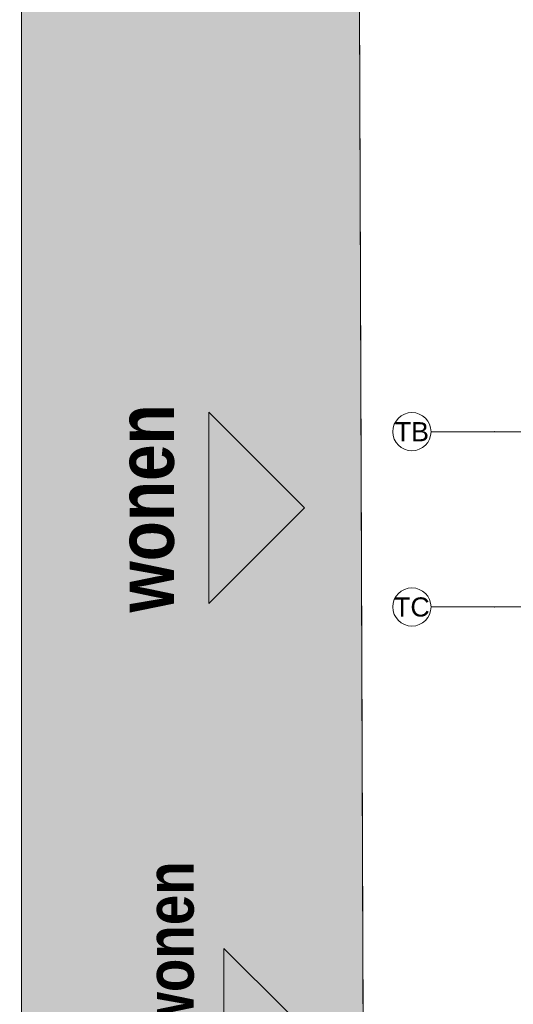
# Model space of a CAD drawing. Header units: millimetres. Extents: x -287545 to 1001608, y -673832 to 307178.
# Tile 16 of 64: x -4390 to 3351, y -21940 to -6490. Entities that reach past the tile are written whole.
import ezdxf
from ezdxf.enums import TextEntityAlignment as Align

# ---------------------------------------------------------------- set-up
doc = ezdxf.new("R2010")
doc.units = ezdxf.units.MM
doc.header["$MEASUREMENT"] = 0
doc.linetypes.add('v1', pattern=[2800, 1000, -400, 0, -400, 1000, 0])
for name, color, linetype in [('90 Terrein omgeving', 7, 'Continuous'), ('90 Terrein omgeving Afdek-arcering', 7, 'Continuous'), ('_Text and lines', 7, 'Continuous'), ('_Text and lines 2D arcering', 7, 'Continuous'), ('A Stramien', 7, 'Continuous')]:
    doc.layers.add(name, color=color, linetype=linetype)
doc.styles.add('GENERATED_STYLE_1', font='ARIALNB.TTF')
doc.styles.add('GENERATED_STYLE_4', font='arial.ttf')

# ---------------------------------------------------------------- blocks, each defined once
blk = doc.blocks.new('Mesh_1_1', base_point=(-1851, 9411))
at = {"layer": '90 Terrein omgeving Afdek-arcering', "linetype": 'Continuous', "lineweight": 0, "true_color": 0xb9d3a7}
blk.add_hatch(color=9, dxfattribs=at).paths.add_polyline_path([(-1851, 9411, 0.148038), (-4362, 41), (-4362, -37214, 0.376698), (1070, -42522), (994, -21224), (930, -3300, -0.302026), (8060, 6063), (34686, 13498, 0.321068), (40546, 23827), (38981, 51136), (38429, 60773, -0.099043), (40922, 76048), (44954, 93141), (44761, 93238), (22381, 36234), (22367, 36209), (8597, 12359), (6757, 13421), (2811, 15699), (17583, 41285, 0.074258), (18108, 42625), (39035, 96114), (39134, 96321), (33203, 99299), (33116, 99087, -0.049167), (28556, 78010), (24222, 66716, -0.004226), (23476, 64986, -0.001401), (23222, 64416, -0.001584), (22931, 63772, -0.001665), (22621, 63098, -0.001745), (22291, 62394, -0.001826), (21940, 61660, -0.001908), (21568, 60895, -0.001992), (21174, 60100, -0.00208), (20755, 59273, -0.002173), (20310, 58413, -0.002273), (19837, 57517, -0.002384), (19332, 56582, -0.002876), (18711, 55461, -0.001693), (18339, 54804), (18304, 54741, -0.001745), (17915, 54067), (17910, 54059, -0.001942), (17473, 53312, -0.00107), (17229, 52902), (17724, 51556, -0.221308), (15201, 38947)])
at = {"layer": '90 Terrein omgeving', "color": 252, "linetype": 'Continuous', "lineweight": 0, "true_color": 0x969696, "flags": 128}
blk.add_lwpolyline([(-1851, 9411, 0.148038), (-4362, 41), (-4362, -37214, 0.376698), (1070, -42522), (994, -21224), (930, -3300, -0.302026), (8060, 6063)], format="xyb", dxfattribs=at)
blk = doc.blocks.new('Slab_1_1', base_point=(656, -159592))
at = {"layer": '90 Terrein omgeving', "color": 253, "linetype": 'Continuous', "lineweight": 0, "true_color": 0x99a3a6, "flags": 128}
blk.add_lwpolyline([(215411, -245578, -0.147242), (192240, -262363), (150438, -281295), (123239, -288021), (89739, -297362, 0.085668), (68613, -308242), (48941, -322736, -0.136621), (37520, -326182), (4914, -326079), (4011, -228029), (3943, -216214), (631, -165388), (656, -159592), (945, -92323), (1110, -53759), (930, -3300, -0.302026), (8060, 6063), (34686, 13498, 0.321068), (40546, 23827), (38429, 60773, -0.099043), (40922, 76048)], format="xyb", dxfattribs=at)
blk = doc.blocks.new('Slab_2_1', base_point=(-287545, -189663))
at = {"layer": '90 Terrein omgeving', "color": 253, "linetype": 'Continuous', "lineweight": 0, "true_color": 0x99a3a6, "flags": 128}
blk.add_lwpolyline([(-316, -214370), (-4362, -176953), (-4362, -170381, -0.421676), (631, -165388), (656, -159592, -0.421875), (-4362, -153631), (-4362, -62725), (-4362, -53592, -0.370425), (1090, -48140), (1070, -42522, -0.376698), (-4362, -37214), (-4362, 41, -0.148038), (-1851, 9411), (15201, 38947, 0.221308), (17724, 51556), (17229, 52902, 0.034784), (24222, 66716, 0.076805)], format="xyb", dxfattribs=at)
blk = doc.blocks.new('Entree symbool 27_2')
at = {"layer": '_Text and lines 2D arcering', "linetype": 'Continuous', "lineweight": 0, "true_color": 0xffffff}
blk.add_hatch(color=7, dxfattribs=at).paths.add_polyline_path([(0, 0), (2000, 0), (1000, 1000)])
at = {"layer": '_Text and lines', "color": 5, "linetype": 'Continuous', "lineweight": 0}
for p, q in [((0, 0), (1000, 1000)), ((2000, 0), (1000, 1000)), ((0, 0), (2000, 0))]:
    blk.add_line(p, q, dxfattribs=at)
at = {"layer": '_Text and lines', "color": 9, "lineweight": 0, "style": 'GENERATED_STYLE_1'}
blk.add_attdef('txt', text='', height=750, rotation=180, dxfattribs=at).set_placement((1000, -846), align=Align.MIDDLE_CENTER)
blk = doc.blocks.new('Entree symbool 27_3')
at = {"layer": '_Text and lines 2D arcering', "linetype": 'Continuous', "lineweight": 0, "true_color": 0xffffff}
blk.add_hatch(color=7, dxfattribs=at).paths.add_polyline_path([(0, 0), (3000, 0), (1500, 1500)])
at = {"layer": '_Text and lines', "color": 5, "linetype": 'Continuous', "lineweight": 0}
for p, q in [((0, 0), (1500, 1500)), ((3000, 0), (1500, 1500)), ((0, 0), (3000, 0))]:
    blk.add_line(p, q, dxfattribs=at)
at = {"layer": '_Text and lines', "color": 9, "lineweight": 0, "style": 'GENERATED_STYLE_1'}
blk.add_attdef('txt', text='', height=900, rotation=180, dxfattribs=at).set_placement((1500, -1008), align=Align.MIDDLE_CENTER)
blk = doc.blocks.new('Standard grid marker_13')
at = {"layer": 'A Stramien', "color": 9, "linetype": 'v1', "lineweight": 0, "true_color": 0xc8c8c8}
for q in [(0, 0), (41540, 0)]:
    blk.add_line((1000, 0), q, dxfattribs=at)
at = {"layer": 'A Stramien', "color": 9, "linetype": 'Continuous', "lineweight": 0, "true_color": 0xc8c8c8, "flags": 128}
blk.add_lwpolyline([(0, 0, 1), (-600, 0, 1)], format="xyb", close=True, dxfattribs=at)
at = {"layer": 'A Stramien', "color": 9, "linetype": 'v1', "lineweight": 0, "true_color": 0xc8c8c8}
blk.add_point((1000, 0), dxfattribs=at)
blk.add_point((1000, 0), dxfattribs=at)
at = {"layer": 'A Stramien', "color": 9, "lineweight": 0, "true_color": 0xc8c8c8, "style": 'GENERATED_STYLE_4'}
blk.add_attdef('AC_MarkerText_1', text='', height=300, dxfattribs=at).set_placement((-300, 150), align=Align.TOP_CENTER)

msp = doc.modelspace()

# ---------------------------------------------------------------- block references
at = {"layer": '90 Terrein omgeving', "color": 253, "linetype": 'Continuous', "lineweight": 0, "true_color": 0x99a3a6}
for name, p in [('Slab_2_1', (-287544.7, -189663.2)), ('Slab_1_1', (655.9, -159592.5))]:
    msp.add_blockref(name, p, dxfattribs=at)
at = {"layer": '90 Terrein omgeving', "color": 252, "lineweight": 0, "true_color": 0x969696}
msp.add_blockref('Mesh_1_1', (-1851.5, 9411.1), dxfattribs=at)
at = {"layer": '_Text and lines', "color": 1, "linetype": 'Continuous', "lineweight": 0}
ref = msp.add_blockref('Entree symbool 27_3', (-1422.5, -12650), dxfattribs=dict(at, zscale=1000, rotation=270))
ref.add_attrib('txt', 'wonen', dxfattribs={"color": 9, "lineweight": 0, "height": 900, "rotation": 90, "style": 'GENERATED_STYLE_1'}).set_placement((-2422.5, -14157.8), align=Align.MIDDLE_CENTER)
ref = msp.add_blockref('Entree symbool 27_2', (-1186.3, -21063.3), dxfattribs=dict(at, zscale=1000, rotation=270))
ref.add_attrib('txt', 'fiets wonen', dxfattribs={"color": 9, "lineweight": 0, "height": 750, "rotation": 90, "style": 'GENERATED_STYLE_1'}).set_placement((-2036.3, -22059.3), align=Align.MIDDLE_CENTER)
at = {"layer": 'A Stramien', "color": 1, "linetype": 'Continuous', "lineweight": 0, "zscale": 1000}
for p, values in [((2060.4, -12955), {'AC_MarkerText_1': 'TB'}), ((2060.4, -15705), {'AC_MarkerText_1': 'TC'})]:
    msp.add_blockref('Standard grid marker_13', p, dxfattribs=at).add_auto_attribs(values)

doc.saveas('drawing.dxf')
